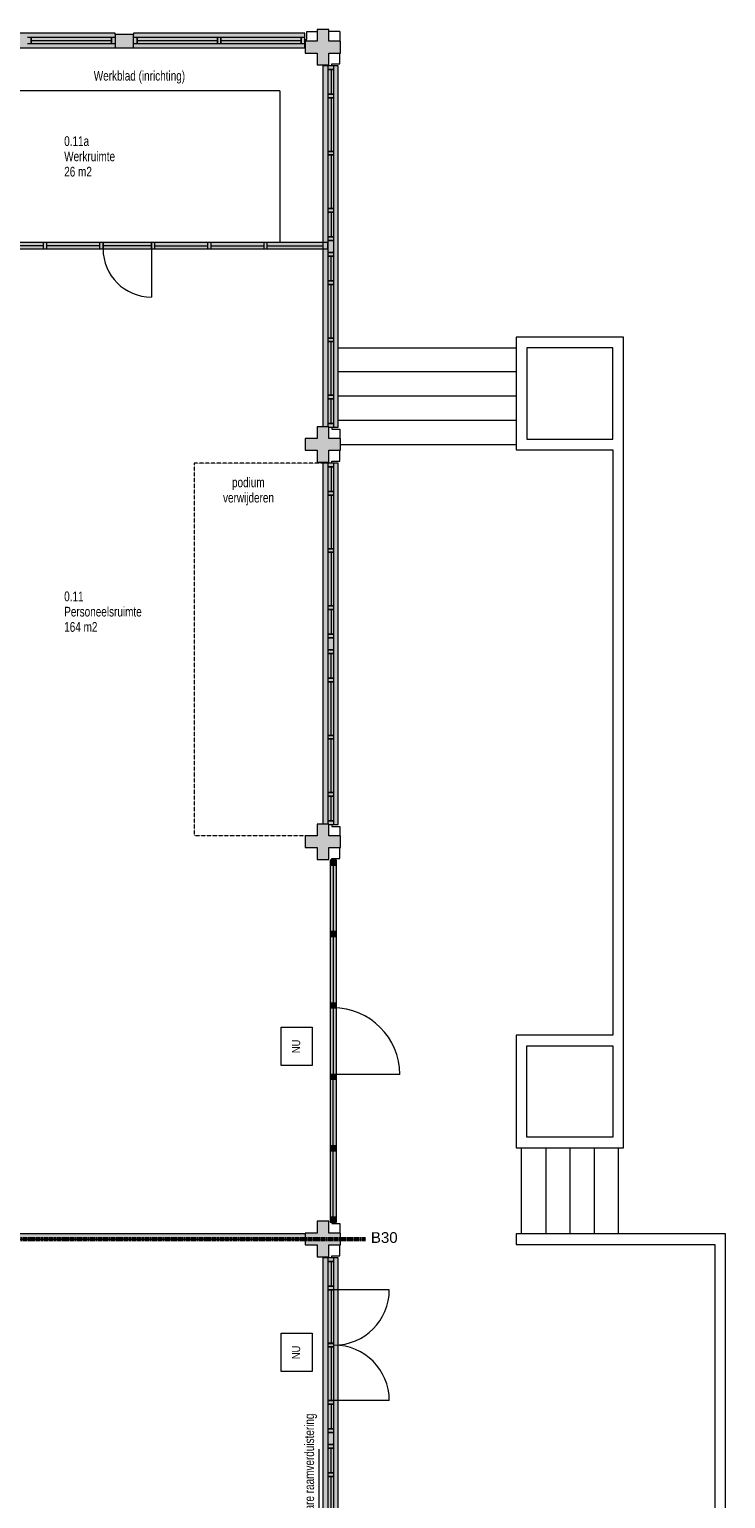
# Model space of a CAD drawing. Header units: millimetres. Extents: x 73705 to 433105, y 109410 to 279410.
# Tile 34 of 90: x 155014 to 167981, y 229731 to 257095. Entities that reach past the tile are written whole.
import ezdxf

# ---------------------------------------------------------------- set-up
doc = ezdxf.new("R2010")
doc.units = ezdxf.units.MM
for name, pattern in [('brand  WBDBO 30 min', [11, 4, -1, 2, -1, 2, -1]), ('Overhead', [2.5, 1.5, -1]), ('Stippel', [1.53, 1, -0.53])]:
    doc.linetypes.add(name, pattern=pattern)
for name, color, linetype, lineweight in [('A-DETL', 90, 'Continuous', 9), ('A-DETL-DEMO', 6, 'Stippel', 9), ('A-DETL-GENF', 92, 'Continuous', 9), ('A-DETL-THIN', 151, 'Continuous', 9), ('G-ANNO-TEXT', 231, 'Continuous', 9)]:
    doc.layers.add(name, color=color, linetype=linetype, lineweight=lineweight)
doc.styles.add('Arial Narrow', font='ARIALN.TTF', dxfattribs={"width": 0.9, "height": 180})
doc.styles.add('Arial Narrow_B', font='ARIALN.TTF', dxfattribs={"width": 0.9, "height": 180})
doc.styles.add('Arial Narrow_B_1', font='ARIALN.TTF', dxfattribs={"height": 150})
doc.styles.add('Arial Narrow_I', font='ARIALN.TTF', dxfattribs={"width": 0.9, "height": 180})
doc.styles.add('Arial_2', font='arial.ttf', dxfattribs={"height": 200})

msp = doc.modelspace()

# ---------------------------------------------------------------- hatches: boundary and pattern name
at = {"layer": 'A-DETL-GENF'}
for color, points in [(254, [(155340.1, 256751), (156608.6, 256751), (156608.6, 257026.7), (153418.6, 257026.7), (153418.6, 256751), (155273.1, 256751)]), (7, [(156608.6, 256751), (156953.6, 256751), (156953.6, 256996.7), (156608.6, 256996.7), (156608.6, 256832.7)]), (254, [(159378.1, 256751), (160143.6, 256751), (160143.6, 257026.7), (156953.6, 257026.7), (156953.6, 256751), (158582.1, 256751)]), (7, [(160481.1, 256435), (160591.1, 256435), (160591.1, 256655), (160811.1, 256655), (160811.1, 256875), (160591.1, 256875), (160591.1, 257095), (160371.1, 257095), (160371.1, 256875), (160151.1, 256875), (160151.1, 256655), (160371.1, 256655), (160371.1, 256435)]), (7, [(160767.1, 249688.5), (160767.1, 256414.9), (160481.1, 256414.9), (160481.1, 253122.7), (160573.1, 253122.7), (160573.1, 253008.7), (160481.1, 253008.7), (160481.1, 249695), (160591.1, 249695), (160591.1, 249688.5), (160687.1, 249688.5)]), (7, [(158332.1, 253008.7), (160573.1, 253008.7), (160573.1, 253122.7), (153181.1, 253122.7), (153181.1, 253008.7), (157353.1, 253008.7)]), (7, [(160481.1, 249035), (160591.1, 249035), (160591.1, 249255), (160811.1, 249255), (160811.1, 249475), (160591.1, 249475), (160591.1, 249695), (160371.1, 249695), (160371.1, 249475), (160151.1, 249475), (160151.1, 249255), (160371.1, 249255), (160371.1, 249035)]), (7, [(160591.1, 242288.5), (160767.1, 242288.5), (160767.1, 249014.9), (160481.1, 249014.9), (160481.1, 242295), (160591.1, 242295)]), (7, [(160481.1, 241635), (160591.1, 241635), (160591.1, 241855), (160811.1, 241855), (160811.1, 242075), (160591.1, 242075), (160591.1, 242295), (160371.1, 242295), (160371.1, 242075), (160151.1, 242075), (160151.1, 241855), (160371.1, 241855), (160371.1, 241635)]), (7, [(160687.1, 242287.5), (160687.1, 242288.5), (160669.7, 242287.5)]), (7, [(160617.1, 241531), (160731.1, 241531), (160731.1, 241621), (160617.1, 241621)]), (7, [(160687.1, 240291), (160731.1, 240291), (160731.1, 241531), (160617.1, 241531), (160617.1, 240291)]), (7, [(160617.1, 240201), (160731.1, 240201), (160731.1, 240291), (160617.1, 240291)]), (7, [(160617.1, 238961), (160731.1, 238961), (160731.1, 240201), (160617.1, 240201)]), (7, [(160617.1, 238871), (160731.1, 238871), (160731.1, 238961), (160617.1, 238961)]), (7, [(160731.1, 237631), (160731.1, 238871), (160617.1, 238871), (160617.1, 237631), (160687.1, 237631)]), (7, [(160687.1, 237541), (160731.1, 237541), (160731.1, 237631), (160617.1, 237631), (160617.1, 237541)]), (7, [(160731.1, 236301), (160731.1, 237541), (160617.1, 237541), (160617.1, 236301), (160687.1, 236301)]), (7, [(160617.1, 236211), (160731.1, 236211), (160731.1, 236301), (160617.1, 236301)]), (7, [(160617.1, 234971), (160731.1, 234971), (160731.1, 236211), (160617.1, 236211)]), (7, [(160573.1, 234235), (160591.1, 234235), (160591.1, 234455), (160811.1, 234455), (160811.1, 234675), (160591.1, 234675), (160591.1, 234895), (160371.1, 234895), (160371.1, 234675), (160151.1, 234675), (160151.1, 234455), (160371.1, 234455), (160371.1, 234235), (160481.1, 234235)]), (7, [(160731.1, 234882.4), (160731.1, 234971), (160617.1, 234971), (160617.1, 234882.4), (160687.1, 234882.4)]), (7, [(153411.1, 234561), (160151.1, 234561), (160151.1, 234661), (153411.1, 234661)]), (7, [(160669.7, 227488.5), (160767.1, 227488.5), (160767.1, 234214.9), (160481.1, 234214.9), (160481.1, 227495), (160591.1, 227495), (160591.1, 227488.5)])]:
    msp.add_hatch(color=color, dxfattribs=at).paths.add_polyline_path(points)

# ---------------------------------------------------------------- linework, layer by layer
at = {"layer": 'A-DETL'}
for p, q in [((156608.6, 257026.7), (153418.6, 257026.7)), ((156608.6, 256996.7), (156608.6, 257026.7)), ((160143.6, 257026.7), (156953.6, 257026.7)), ((156953.6, 257026.7), (156953.6, 256996.7)), ((160143.6, 256751), (160143.6, 257026.7)), ((160180.6, 256906), (160180.6, 257054)), ((160180.6, 257054), (160371.1, 257054)), ((160794.1, 257054), (160591.1, 257054)), ((160794.1, 257054), (160794.1, 256875)), ((153418.6, 256751), (156608.6, 256751)), ((155047.1, 256946.7), (154980.1, 256946.7)), ((154980.1, 256832.7), (155047.1, 256832.7)), ((155047.1, 256832.7), (155047.1, 256946.7)), ((155047.1, 256946.7), (155047.1, 256832.7)), ((156541.6, 256946.7), (155047.1, 256946.7)), ((155047.1, 256832.7), (156541.6, 256832.7)), ((156541.6, 256946.7), (156541.6, 256832.7)), ((156608.6, 256946.7), (156541.6, 256946.7)), ((156541.6, 256832.7), (156541.6, 256946.7)), ((156541.6, 256832.7), (156608.6, 256832.7)), ((157020.6, 256946.7), (156953.6, 256946.7)), ((156953.6, 256832.7), (157020.6, 256832.7)), ((156953.6, 256751), (160143.6, 256751)), ((157020.6, 256832.7), (157020.6, 256946.7)), ((157020.6, 256946.7), (157020.6, 256832.7)), ((158515.1, 256946.7), (157020.6, 256946.7)), ((157020.6, 256832.7), (158515.1, 256832.7)), ((158515.1, 256946.7), (158515.1, 256832.7)), ((158582.1, 256946.7), (158515.1, 256946.7)), ((158515.1, 256832.7), (158515.1, 256946.7)), ((158515.1, 256832.7), (158582.1, 256832.7)), ((158582.1, 256832.7), (158582.1, 256946.7)), ((158582.1, 256946.7), (158582.1, 256832.7)), ((160076.6, 256946.7), (158582.1, 256946.7)), ((158582.1, 256832.7), (160076.6, 256832.7)), ((160076.6, 256946.7), (160076.6, 256832.7)), ((160143.6, 256946.7), (160076.6, 256946.7)), ((160076.6, 256832.7), (160076.6, 256946.7)), ((160076.6, 256832.7), (160143.6, 256832.7)), ((160143.6, 256832.7), (160143.6, 256946.7)), ((160143.7, 256906), (160180.6, 256906)), ((160767.1, 256414.9), (160481.1, 256414.9)), ((160481.1, 256414.9), (160481.1, 249695)), ((160687.1, 256414.9), (160573.1, 256414.9)), ((160573.1, 256414.9), (160573.1, 256347.9)), ((160646.1, 256413.7), (160646.1, 256450.5)), ((160646.1, 256450.5), (160794.1, 256450.5)), ((160687.1, 256347.9), (160687.1, 256414.9)), ((160767.1, 249688.5), (160767.1, 256414.9)), ((160794.1, 256450.5), (160794.1, 256641)), ((160573.1, 256347.9), (160687.1, 256347.9)), ((160687.1, 256347.9), (160573.1, 256347.9)), ((160573.1, 256347.9), (160573.1, 255886)), ((160687.1, 255886), (160687.1, 256347.9)), ((159681.1, 255951), (153981.1, 255951)), ((159681.1, 255951), (159681.1, 253122.7)), ((160687.1, 255886), (160573.1, 255886)), ((160573.1, 255886), (160573.1, 255819)), ((160573.1, 255886), (160687.1, 255886)), ((160687.1, 255819), (160687.1, 255886)), ((160687.1, 255819), (160573.1, 255819)), ((160573.1, 255819), (160573.1, 254822)), ((160573.1, 255819), (160687.1, 255819)), ((160687.1, 254822), (160687.1, 255819)), ((160687.1, 254822.7), (160573.1, 254822.7)), ((160573.1, 254822.7), (160573.1, 254755.7)), ((160573.1, 254822), (160687.1, 254822)), ((160687.1, 254755.7), (160687.1, 254822.7)), ((160573.1, 254755.7), (160687.1, 254755.7)), ((160687.1, 254755.7), (160573.1, 254755.7)), ((160573.1, 254755.7), (160573.1, 253758.7)), ((160687.1, 253758.7), (160687.1, 254755.7)), ((160573.1, 253758.7), (160687.1, 253758.7)), ((160687.1, 253758.7), (160573.1, 253758.7)), ((160573.1, 253758.7), (160573.1, 253691.7)), ((160573.1, 253691.7), (160687.1, 253691.7)), ((160687.1, 253691.7), (160573.1, 253691.7)), ((160573.1, 253691.7), (160573.1, 253229.9)), ((160687.1, 253691.7), (160687.1, 253758.7)), ((160687.1, 253229.9), (160687.1, 253691.7)), ((160687.1, 253229.9), (160573.1, 253229.9)), ((160573.1, 253229.9), (160573.1, 253162.9)), ((160573.1, 253229.9), (160687.1, 253229.9)), ((160573.1, 253162.9), (160687.1, 253162.9)), ((160687.1, 253162.9), (160573.1, 253162.9)), ((160573.1, 253162.9), (160573.1, 252938.2)), ((160687.1, 253162.9), (160687.1, 253229.9)), ((160687.1, 252938.2), (160687.1, 253162.9)), ((160687.1, 252939.5), (160573.1, 252939.5)), ((160573.1, 252939.5), (160573.1, 252872.5)), ((160573.1, 252938.2), (160687.1, 252938.2)), ((160573.1, 252872.5), (160687.1, 252872.5)), ((160687.1, 252872.5), (160573.1, 252872.5)), ((160573.1, 252872.5), (160573.1, 252410.7)), ((160687.1, 252872.5), (160687.1, 252939.5)), ((160687.1, 252410.7), (160687.1, 252872.5)), ((160687.1, 252410.7), (160573.1, 252410.7)), ((160573.1, 252410.7), (160573.1, 252343.7)), ((160573.1, 252410.7), (160687.1, 252410.7)), ((160687.1, 252343.7), (160573.1, 252343.7)), ((160573.1, 252343.7), (160573.1, 251346.7)), ((160573.1, 252343.7), (160687.1, 252343.7)), ((160687.1, 252343.7), (160687.1, 252410.7)), ((160687.1, 251346.7), (160687.1, 252343.7)), ((160687.1, 251346.7), (160573.1, 251346.7)), ((160573.1, 251346.7), (160573.1, 251279.7)), ((160573.1, 251346.7), (160687.1, 251346.7)), ((160687.1, 251280.4), (160573.1, 251280.4)), ((160573.1, 251280.4), (160573.1, 250283.4)), ((160573.1, 251279.7), (160687.1, 251279.7)), ((160687.1, 251279.7), (160687.1, 251346.7)), ((160687.1, 250283.4), (160687.1, 251280.4)), ((160573.1, 250283.4), (160687.1, 250283.4)), ((160687.1, 250283.4), (160573.1, 250283.4)), ((160573.1, 250283.4), (160573.1, 250216.4)), ((160573.1, 250216.4), (160687.1, 250216.4)), ((160687.1, 250216.4), (160573.1, 250216.4)), ((160573.1, 250216.4), (160573.1, 249754.5)), ((160687.1, 250216.4), (160687.1, 250283.4)), ((160687.1, 249754.5), (160687.1, 250216.4)), ((160687.1, 249754.5), (160573.1, 249754.5)), ((160573.1, 249754.5), (160573.1, 249695)), ((160573.1, 249754.5), (160687.1, 249754.5)), ((160591.1, 249688.5), (160767.1, 249688.5)), ((160591.1, 249687.5), (160687.1, 249687.5)), ((160646.1, 249688.4), (160646.1, 249651.5)), ((160646.1, 249651.5), (160794.1, 249651.5)), ((160687.1, 249687.5), (160687.1, 249754.5)), ((160794.1, 249651.5), (160794.1, 249475)), ((160646.1, 249013.7), (160646.1, 249050.5)), ((160646.1, 249050.5), (160794.1, 249050.5)), ((160794.1, 249050.5), (160794.1, 249241)), ((160767.1, 249014.9), (160481.1, 249014.9)), ((160481.1, 249014.9), (160481.1, 242295)), ((160687.1, 249014.9), (160573.1, 249014.9)), ((160573.1, 249014.9), (160573.1, 248947.9)), ((160573.1, 248947.9), (160687.1, 248947.9)), ((160687.1, 248947.9), (160573.1, 248947.9)), ((160573.1, 248947.9), (160573.1, 248486)), ((160687.1, 248947.9), (160687.1, 249014.9)), ((160687.1, 248486), (160687.1, 248947.9)), ((160767.1, 242288.5), (160767.1, 249014.9)), ((160687.1, 248486), (160573.1, 248486)), ((160573.1, 248486), (160573.1, 248419)), ((160573.1, 248486), (160687.1, 248486)), ((160687.1, 248419), (160687.1, 248486)), ((160687.1, 248419), (160573.1, 248419)), ((160573.1, 248419), (160573.1, 247422)), ((160573.1, 248419), (160687.1, 248419)), ((160687.1, 247422), (160687.1, 248419)), ((160687.1, 247422.7), (160573.1, 247422.7)), ((160573.1, 247422.7), (160573.1, 247355.7)), ((160573.1, 247422), (160687.1, 247422)), ((160687.1, 247355.7), (160687.1, 247422.7)), ((160573.1, 247355.7), (160687.1, 247355.7)), ((160687.1, 247355.7), (160573.1, 247355.7)), ((160573.1, 247355.7), (160573.1, 246358.7)), ((160687.1, 246358.7), (160687.1, 247355.7)), ((160573.1, 246358.7), (160687.1, 246358.7)), ((160687.1, 246358.7), (160573.1, 246358.7)), ((160573.1, 246358.7), (160573.1, 246291.7)), ((160573.1, 246291.7), (160687.1, 246291.7)), ((160687.1, 246291.7), (160573.1, 246291.7)), ((160573.1, 246291.7), (160573.1, 245829.9)), ((160687.1, 246291.7), (160687.1, 246358.7)), ((160687.1, 245829.9), (160687.1, 246291.7)), ((160687.1, 245829.9), (160573.1, 245829.9)), ((160573.1, 245829.9), (160573.1, 245762.9)), ((160573.1, 245829.9), (160687.1, 245829.9)), ((160573.1, 245762.9), (160687.1, 245762.9)), ((160687.1, 245762.9), (160573.1, 245762.9)), ((160573.1, 245762.9), (160573.1, 245538.2)), ((160687.1, 245762.9), (160687.1, 245829.9)), ((160687.1, 245538.2), (160687.1, 245762.9)), ((160687.1, 245539.5), (160573.1, 245539.5)), ((160573.1, 245539.5), (160573.1, 245472.5)), ((160573.1, 245538.2), (160687.1, 245538.2)), ((160573.1, 245472.5), (160687.1, 245472.5)), ((160687.1, 245472.5), (160573.1, 245472.5)), ((160573.1, 245472.5), (160573.1, 245010.7)), ((160687.1, 245472.5), (160687.1, 245539.5)), ((160687.1, 245010.7), (160687.1, 245472.5)), ((160687.1, 245010.7), (160573.1, 245010.7)), ((160573.1, 245010.7), (160573.1, 244943.7)), ((160573.1, 245010.7), (160687.1, 245010.7)), ((160687.1, 244943.7), (160573.1, 244943.7)), ((160573.1, 244943.7), (160573.1, 243946.7)), ((160573.1, 244943.7), (160687.1, 244943.7)), ((160687.1, 244943.7), (160687.1, 245010.7)), ((160687.1, 243946.7), (160687.1, 244943.7)), ((160687.1, 243946.7), (160573.1, 243946.7)), ((160573.1, 243946.7), (160573.1, 243879.7)), ((160573.1, 243946.7), (160687.1, 243946.7)), ((160687.1, 243880.4), (160573.1, 243880.4)), ((160573.1, 243880.4), (160573.1, 242883.4)), ((160573.1, 243879.7), (160687.1, 243879.7)), ((160687.1, 243879.7), (160687.1, 243946.7)), ((160687.1, 242883.4), (160687.1, 243880.4)), ((160573.1, 242883.4), (160687.1, 242883.4)), ((160687.1, 242883.4), (160573.1, 242883.4)), ((160573.1, 242883.4), (160573.1, 242816.4)), ((160573.1, 242816.4), (160687.1, 242816.4)), ((160687.1, 242816.4), (160573.1, 242816.4)), ((160573.1, 242816.4), (160573.1, 242354.5)), ((160687.1, 242816.4), (160687.1, 242883.4)), ((160687.1, 242354.5), (160687.1, 242816.4)), ((160687.1, 242354.5), (160573.1, 242354.5)), ((160573.1, 242354.5), (160573.1, 242295)), ((160573.1, 242354.5), (160687.1, 242354.5)), ((160591.1, 242288.5), (160767.1, 242288.5)), ((160591.1, 242287.5), (160687.1, 242287.5)), ((160646.1, 242288.4), (160646.1, 242251.5)), ((160646.1, 242251.5), (160794.1, 242251.5)), ((160687.1, 242287.5), (160687.1, 242354.5)), ((160794.1, 242251.5), (160794.1, 242075)), ((160646.1, 241613.7), (160646.1, 241650.5)), ((160646.1, 241650.5), (160794.1, 241650.5)), ((160794.1, 241650.5), (160794.1, 241841)), ((160617.1, 241621), (160617.1, 241531)), ((160731.1, 241621), (160617.1, 241621)), ((160617.1, 241531), (160731.1, 241531)), ((160617.1, 241531), (160617.1, 240291)), ((160731.1, 241531), (160617.1, 241531)), ((160731.1, 241531), (160731.1, 241621)), ((160731.1, 240291), (160731.1, 241531)), ((160617.1, 240291), (160617.1, 240201)), ((160731.1, 240291), (160617.1, 240291)), ((160617.1, 240291), (160617.1, 240201)), ((160731.1, 240291), (160617.1, 240291)), ((160617.1, 240291), (160731.1, 240291)), ((160731.1, 240201), (160731.1, 240291)), ((160731.1, 240201), (160731.1, 240291)), ((160617.1, 240201), (160617.1, 238961)), ((160731.1, 240201), (160617.1, 240201)), ((160617.1, 240201), (160731.1, 240201)), ((160617.1, 240201), (160731.1, 240201)), ((160731.1, 238961), (160731.1, 240201)), ((160617.1, 238961), (160617.1, 238871)), ((160731.1, 238961), (160617.1, 238961)), ((160617.1, 238961), (160617.1, 238871)), ((160731.1, 238961), (160617.1, 238961)), ((160617.1, 238961), (160731.1, 238961)), ((160731.1, 238871), (160731.1, 238961)), ((160731.1, 238871), (160731.1, 238961)), ((160617.1, 238871), (160731.1, 238871)), ((160617.1, 238871), (160617.1, 237631)), ((160731.1, 238871), (160617.1, 238871)), ((160617.1, 238871), (160731.1, 238871)), ((160617.1, 238871), (160617.1, 237631)), ((160731.1, 238871), (160617.1, 238871)), ((160731.1, 237631), (160731.1, 238871)), ((160731.1, 237631), (160731.1, 238871)), ((159700.4, 237798.3), (159700.4, 238513.1)), ((159700.4, 238513.1), (160280.4, 238513.1)), ((160280.4, 238513.1), (160280.4, 237798.3)), ((160280.4, 237798.3), (159700.4, 237798.3)), ((160731.1, 237631), (160617.1, 237631)), ((160617.1, 237631), (160617.1, 237541)), ((160617.1, 237631), (160731.1, 237631)), ((160617.1, 237631), (160731.1, 237631)), ((160617.1, 237541), (160731.1, 237541)), ((160731.1, 237541), (160617.1, 237541)), ((160617.1, 237541), (160617.1, 236301)), ((160731.1, 237541), (160731.1, 237631)), ((160731.1, 236301), (160731.1, 237541)), ((160731.1, 236301), (160617.1, 236301)), ((160617.1, 236301), (160617.1, 236211)), ((160617.1, 236301), (160731.1, 236301)), ((160617.1, 236211), (160731.1, 236211)), ((160731.1, 236211), (160617.1, 236211)), ((160617.1, 236211), (160617.1, 234971)), ((160731.1, 236211), (160731.1, 236301)), ((160731.1, 234971), (160731.1, 236211)), ((160731.1, 234971), (160617.1, 234971)), ((160617.1, 234971), (160617.1, 234882.4)), ((160617.1, 234971), (160731.1, 234971)), ((160617.1, 234882.4), (160731.1, 234882.4)), ((160646.1, 234888.4), (160646.1, 234851.5)), ((160646.1, 234851.5), (160794.1, 234851.5)), ((160731.1, 234882.4), (160731.1, 234971)), ((160794.1, 234851.5), (160794.1, 234675)), ((160646.1, 234213.7), (160646.1, 234250.5)), ((160646.1, 234250.5), (160794.1, 234250.5)), ((160794.1, 234250.5), (160794.1, 234441)), ((160767.1, 234214.9), (160481.1, 234214.9)), ((160481.1, 234214.9), (160481.1, 227495)), ((160687.1, 234214.9), (160573.1, 234214.9)), ((160573.1, 234214.9), (160573.1, 234147.9)), ((160573.1, 234147.9), (160687.1, 234147.9)), ((160687.1, 234147.9), (160573.1, 234147.9)), ((160573.1, 234147.9), (160573.1, 233686)), ((160687.1, 234147.9), (160687.1, 234214.9)), ((160687.1, 233686), (160687.1, 234147.9)), ((160767.1, 227488.5), (160767.1, 234214.9)), ((160687.1, 233686), (160573.1, 233686)), ((160573.1, 233686), (160573.1, 233619)), ((160573.1, 233686), (160687.1, 233686)), ((160687.1, 233619), (160573.1, 233619)), ((160573.1, 233619), (160573.1, 232622)), ((160573.1, 233619), (160687.1, 233619)), ((160687.1, 233619), (160687.1, 233686)), ((160687.1, 232622), (160687.1, 233619)), ((159700.4, 232098.3), (159700.4, 232813.1)), ((159700.4, 232813.1), (160280.4, 232813.1)), ((160280.4, 232813.1), (160280.4, 232098.3)), ((160687.1, 232622.7), (160573.1, 232622.7)), ((160573.1, 232622.7), (160573.1, 232555.7)), ((160573.1, 232622), (160687.1, 232622)), ((160687.1, 232555.7), (160687.1, 232622.7)), ((160573.1, 232555.7), (160687.1, 232555.7)), ((160687.1, 232555.7), (160573.1, 232555.7)), ((160573.1, 232555.7), (160573.1, 231558.7)), ((160687.1, 231558.7), (160687.1, 232555.7)), ((160280.4, 232098.3), (159700.4, 232098.3)), ((160573.1, 231558.7), (160687.1, 231558.7)), ((160687.1, 231558.7), (160573.1, 231558.7)), ((160573.1, 231558.7), (160573.1, 231491.7)), ((160687.1, 231491.7), (160687.1, 231558.7)), ((160573.1, 231491.7), (160687.1, 231491.7)), ((160687.1, 231491.7), (160573.1, 231491.7)), ((160573.1, 231491.7), (160573.1, 231029.9)), ((160687.1, 231029.9), (160687.1, 231491.7)), ((160687.1, 231029.9), (160573.1, 231029.9)), ((160573.1, 231029.9), (160573.1, 230962.9)), ((160573.1, 231029.9), (160687.1, 231029.9)), ((160573.1, 230962.9), (160687.1, 230962.9)), ((160687.1, 230962.9), (160573.1, 230962.9)), ((160573.1, 230962.9), (160573.1, 230738.2)), ((160687.1, 230962.9), (160687.1, 231029.9)), ((160687.1, 230738.2), (160687.1, 230962.9)), ((160687.1, 230739.5), (160573.1, 230739.5)), ((160573.1, 230739.5), (160573.1, 230672.5)), ((160573.1, 230738.2), (160687.1, 230738.2)), ((160687.1, 230672.5), (160687.1, 230739.5)), ((160573.1, 230672.5), (160687.1, 230672.5)), ((160687.1, 230672.5), (160573.1, 230672.5)), ((160573.1, 230672.5), (160573.1, 230210.7)), ((160687.1, 230210.7), (160687.1, 230672.5)), ((160687.1, 230210.7), (160573.1, 230210.7)), ((160573.1, 230210.7), (160573.1, 230143.7)), ((160573.1, 230210.7), (160687.1, 230210.7)), ((160687.1, 230143.7), (160573.1, 230143.7)), ((160573.1, 230143.7), (160573.1, 229146.7)), ((160573.1, 230143.7), (160687.1, 230143.7)), ((160687.1, 230143.7), (160687.1, 230210.7)), ((160687.1, 229146.7), (160687.1, 230143.7))]:
    msp.add_line(p, q, dxfattribs=at)
at = {"layer": 'A-DETL', "linetype": 'brand  WBDBO 30 min', "lineweight": 60}
msp.add_line((150181.1, 234561), (161281.1, 234561), dxfattribs=at)
at = {"layer": 'A-DETL', "linetype": 'Overhead'}
msp.add_line((160411.1, 227495), (160411.1, 230655), dxfattribs=at)
at = {"layer": 'A-DETL-DEMO'}
for p, q in [((158081.1, 249014.9), (158081.1, 242075)), ((160481.1, 249014.9), (158081.1, 249014.9)), ((160151.1, 242075), (158081.1, 242075))]:
    msp.add_line(p, q, dxfattribs=at)
at = {"layer": 'A-DETL-THIN'}
for p, q in [((156953.6, 256996.7), (156608.6, 256996.7)), ((156608.6, 256996.7), (156608.6, 256751)), ((156953.6, 256751), (156953.6, 256996.7)), ((160371.1, 257095), (160371.1, 256875)), ((160591.1, 257095), (160371.1, 257095)), ((160591.1, 256875), (160591.1, 257095)), ((155047.1, 256889.7), (156541.6, 256889.7)), ((156608.6, 256751), (156953.6, 256751)), ((157020.6, 256889.7), (158515.1, 256889.7)), ((158582.1, 256889.7), (160076.6, 256889.7)), ((160371.1, 256875), (160151.1, 256875)), ((160151.1, 256875), (160151.1, 256655)), ((160811.1, 256875), (160591.1, 256875)), ((160811.1, 256655), (160811.1, 256875)), ((160151.1, 256655), (160371.1, 256655)), ((160371.1, 256655), (160371.1, 256435)), ((160371.1, 256435), (160591.1, 256435)), ((160591.1, 256435), (160591.1, 256655)), ((160591.1, 256655), (160811.1, 256655)), ((160633.1, 256347.9), (160633.1, 255886)), ((160633.1, 255819), (160633.1, 254822)), ((160633.1, 254755.7), (160633.1, 253758.7)), ((160633.1, 253691.7), (160633.1, 253229.9)), ((160573.1, 253122.7), (153181.1, 253122.7)), ((155340.1, 253122.7), (155273.1, 253122.7)), ((155273.1, 253122.7), (155273.1, 253008.7)), ((155340.1, 253008.7), (155340.1, 253122.7)), ((156319.1, 253122.7), (156319.1, 253008.7)), ((156386.1, 253122.7), (156319.1, 253122.7)), ((156386.1, 253008.7), (156386.1, 253122.7)), ((156386.1, 253122.7), (156386.1, 253008.7)), ((157286.1, 253122.7), (156386.1, 253122.7)), ((157286.1, 253008.7), (157286.1, 253122.7)), ((157286.1, 253122.7), (157286.1, 253008.7)), ((157353.1, 253122.7), (157286.1, 253122.7)), ((157353.1, 253008.7), (157353.1, 253122.7)), ((158332.1, 253122.7), (158332.1, 253008.7)), ((158399.1, 253122.7), (158332.1, 253122.7)), ((158399.1, 253008.7), (158399.1, 253122.7)), ((159378.1, 253122.7), (159378.1, 253008.7)), ((159445.1, 253122.7), (159378.1, 253122.7)), ((159445.1, 253008.7), (159445.1, 253122.7)), ((160481.1, 253122.7), (160481.1, 253008.7)), ((160573.1, 253122.7), (160481.1, 253122.7)), ((160573.1, 253008.7), (160573.1, 253122.7)), ((160573.1, 253008.7), (160573.1, 253122.7)), ((153181.1, 253008.7), (160573.1, 253008.7)), ((155273.1, 253065.7), (154294.1, 253065.7)), ((155273.1, 253008.7), (155340.1, 253008.7)), ((156319.1, 253065.7), (155340.1, 253065.7)), ((156319.1, 253008.7), (156386.1, 253008.7)), ((157286.1, 253065.7), (156386.1, 253065.7)), ((156386.1, 253008.7), (157286.1, 253008.7)), ((157286.1, 253008.7), (157353.1, 253008.7)), ((157286.1, 253008.7), (157286.1, 252108.7)), ((157353.1, 253065.7), (158332.1, 253065.7)), ((158332.1, 253008.7), (158399.1, 253008.7)), ((158399.1, 253065.7), (159378.1, 253065.7)), ((159378.1, 253008.7), (159445.1, 253008.7)), ((159445.1, 253065.7), (160481.1, 253065.7)), ((160481.1, 253008.7), (160573.1, 253008.7)), ((160633.1, 252410.7), (160633.1, 252872.5)), ((160633.1, 251346.7), (160633.1, 252343.7)), ((160633.1, 250283.4), (160633.1, 251280.4)), ((166081.1, 251365), (164081.1, 251365)), ((164081.1, 251365), (164081.1, 249265)), ((166081.1, 236265), (166081.1, 251365)), ((160767.1, 251165), (164081.1, 251165)), ((165881.1, 251165), (164281.1, 251165)), ((164281.1, 251165), (164281.1, 249465)), ((165881.1, 249465), (165881.1, 251165)), ((164081.1, 250715), (160767.1, 250715)), ((160633.1, 249754.5), (160633.1, 250216.4)), ((164081.1, 250265), (160767.1, 250265)), ((160371.1, 249695), (160371.1, 249475)), ((160591.1, 249695), (160371.1, 249695)), ((160591.1, 249475), (160591.1, 249695)), ((160767.1, 249815), (164081.1, 249815)), ((160371.1, 249475), (160151.1, 249475)), ((160151.1, 249475), (160151.1, 249255)), ((160811.1, 249475), (160591.1, 249475)), ((160811.1, 249255), (160811.1, 249475)), ((160811.1, 249365), (164081.1, 249365)), ((164281.1, 249465), (165881.1, 249465)), ((160151.1, 249255), (160371.1, 249255)), ((160371.1, 249255), (160371.1, 249035)), ((160371.1, 249035), (160591.1, 249035)), ((160591.1, 249035), (160591.1, 249255)), ((160591.1, 249255), (160811.1, 249255)), ((164081.1, 249265), (165881.1, 249265)), ((165881.1, 249265), (165881.1, 238365)), ((160633.1, 248947.9), (160633.1, 248486)), ((160633.1, 248419), (160633.1, 247422)), ((160633.1, 247355.7), (160633.1, 246358.7)), ((160633.1, 246291.7), (160633.1, 245829.9)), ((160633.1, 245010.7), (160633.1, 245472.5)), ((160633.1, 243946.7), (160633.1, 244943.7)), ((160633.1, 242883.4), (160633.1, 243880.4)), ((160633.1, 242354.5), (160633.1, 242816.4)), ((160371.1, 242295), (160371.1, 242075)), ((160591.1, 242295), (160371.1, 242295)), ((160591.1, 242075), (160591.1, 242295)), ((160371.1, 242075), (160151.1, 242075)), ((160151.1, 242075), (160151.1, 241855)), ((160811.1, 242075), (160591.1, 242075)), ((160811.1, 241855), (160811.1, 242075)), ((160151.1, 241855), (160371.1, 241855)), ((160371.1, 241855), (160371.1, 241635)), ((160371.1, 241635), (160591.1, 241635)), ((160591.1, 241635), (160591.1, 241855)), ((160591.1, 241855), (160811.1, 241855)), ((160671.1, 241531), (160671.1, 240291)), ((160671.1, 240201), (160671.1, 238961)), ((160671.1, 238871), (160671.1, 237631)), ((160671.1, 238871), (160671.1, 237631)), ((165881.1, 238365), (164081.1, 238365)), ((164081.1, 238365), (164081.1, 236265)), ((164281.1, 238165), (165881.1, 238165)), ((164281.1, 236465), (164281.1, 238165)), ((165881.1, 238165), (165881.1, 236465)), ((161911.1, 237631), (160671.1, 237631)), ((160671.1, 236301), (160671.1, 237541)), ((165881.1, 236465), (164281.1, 236465)), ((160671.1, 234971), (160671.1, 236211)), ((164081.1, 236265), (166081.1, 236265)), ((164181.1, 234665), (164181.1, 236265)), ((164631.1, 236265), (164631.1, 234665)), ((165081.1, 236265), (165081.1, 234665)), ((165531.1, 236265), (165531.1, 234665)), ((165981.1, 236265), (165981.1, 234665)), ((160371.1, 234895), (160371.1, 234675)), ((160591.1, 234895), (160371.1, 234895)), ((160591.1, 234675), (160591.1, 234895)), ((160151.1, 234661), (153411.1, 234661)), ((153411.1, 234561), (160151.1, 234561)), ((160371.1, 234675), (160151.1, 234675)), ((160151.1, 234675), (160151.1, 234455)), ((160811.1, 234675), (160591.1, 234675)), ((160811.1, 234455), (160811.1, 234675)), ((167981.1, 234665), (164081.1, 234665)), ((164081.1, 234665), (164081.1, 234465)), ((167981.1, 217765), (167981.1, 234665)), ((160151.1, 234455), (160371.1, 234455)), ((160371.1, 234455), (160371.1, 234235)), ((160591.1, 234235), (160591.1, 234455)), ((160591.1, 234455), (160811.1, 234455)), ((164081.1, 234465), (167781.1, 234465)), ((167781.1, 234465), (167781.1, 219865)), ((160371.1, 234235), (160591.1, 234235)), ((160633.1, 234147.9), (160633.1, 233686)), ((160633.1, 233619), (160633.1, 232622)), ((161716.9, 233619), (160687.1, 233619)), ((160633.1, 232555.7), (160633.1, 231558.7)), ((161716.9, 231559.4), (160687.1, 231559.4)), ((160633.1, 231491.7), (160633.1, 231029.9)), ((160633.1, 230210.7), (160633.1, 230672.5)), ((160633.1, 229146.7), (160633.1, 230143.7))]:
    msp.add_line(p, q, dxfattribs=at)
for centre, radius, start, end in [((157286.1, 253008.7), 900, 180, 270), ((160671.1, 237631), 1240, 0, 90), ((160687.1, 233619), 1029.8, 270, 0), ((160687.1, 231559.4), 1029.8, 0, 90)]:
    msp.add_arc(centre, radius, start, end, dxfattribs=at)

# ---------------------------------------------------------------- texts
at = {"layer": 'G-ANNO-TEXT', "color": 214, "insert": (156212.4, 256321), "char_height": 180, "width": 2013.037, "attachment_point": 1, "style": 'Arial Narrow'}
msp.add_mtext('Werkblad (inrichting)', dxfattribs=at)
at = {"layer": 'G-ANNO-TEXT', "color": 7, "attachment_point": 1}
for s, insert, char_height, width, style in [('0.11a', (155661.8, 255104.1), 180, 548.354, 'Arial Narrow_B'), ('Werkruimte', (155661.8, 254819.7), 180, 1118.354, 'Arial Narrow'), ('26 m2', (155661.8, 254535.3), 180, 606.076, 'Arial Narrow'), ('podium ', (158787.1, 248747.9), 180, 779.24, 'Arial Narrow_I'), ('verwijderen', (158620.4, 248463.5), 180, 1125.569, 'Arial Narrow_I'), ('0.11', (155661.8, 246624.6), 180, 425.696, 'Arial Narrow_B'), ('Personeelsruimte', (155661.8, 246340.2), 180, 1702.784, 'Arial Narrow'), ('164 m2', (155661.8, 246055.7), 180, 728.734, 'Arial Narrow'), ('B30', (161375, 234693.1), 200, 617.299, 'Arial_2')]:
    msp.add_mtext(s, dxfattribs=dict(at, insert=insert, char_height=char_height, width=width, style=style))
at = {"layer": 'G-ANNO-TEXT', "color": 92, "char_height": 150, "width": 304.641, "attachment_point": 1, "rotation": 90, "style": 'Arial Narrow_B_1'}
for insert in [(159906, 238029.7), (159906, 232329.7)]:
    msp.add_mtext('NU', dxfattribs=dict(at, insert=insert))
at = {"layer": 'G-ANNO-TEXT', "color": 150, "insert": (160135.9, 227993.9), "char_height": 180, "width": 3975.568, "attachment_point": 1, "rotation": 90, "style": 'Arial Narrow'}
msp.add_mtext('Elektrisch bedienbare raamverduistering ', dxfattribs=at)

doc.saveas('drawing.dxf')
